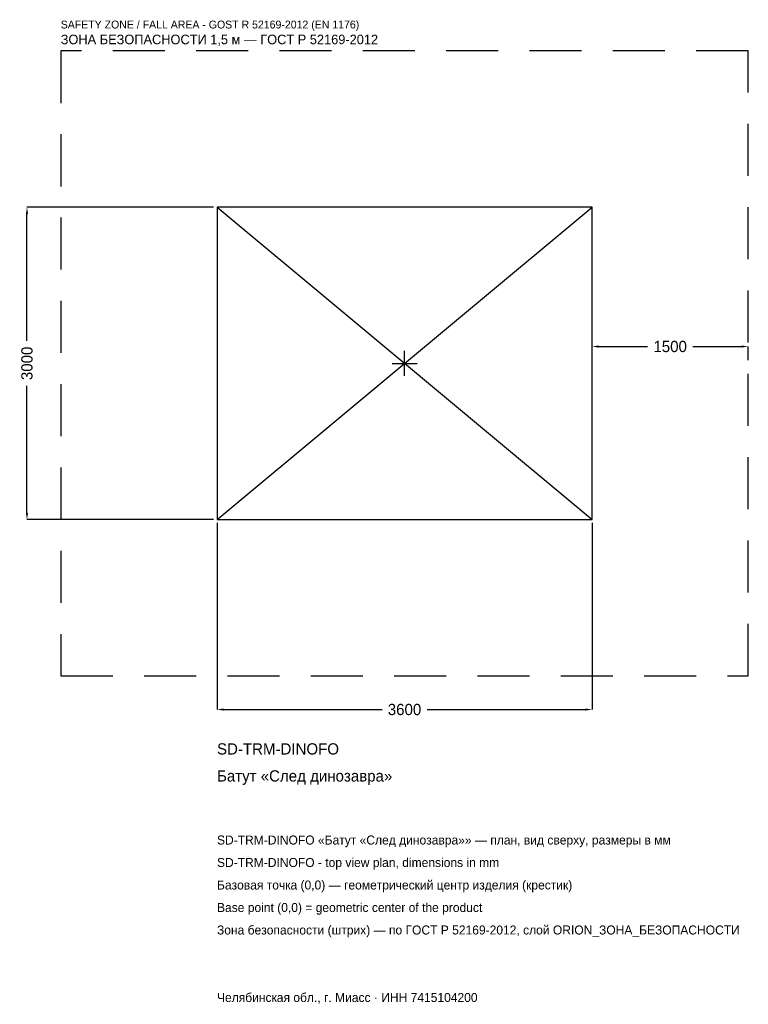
# Model space of a CAD drawing. Header units: metres. Extents: x -3694 to 3300, y -6154 to 3300.
import ezdxf

# ---------------------------------------------------------------- set-up
doc = ezdxf.new("R2010")
doc.units = ezdxf.units.M
doc.linetypes.add('DASHED', pattern=[800, 500, -300])
for name, color, linetype in [('ЗСК_ДАННЫЕ', 3, 'Continuous'), ('ЗСК_ЗОНА_БЕЗОПАСНОСТИ', 1, 'Continuous'), ('ЗСК_КОНТУР', 7, 'Continuous'), ('ЗСК_РАЗМЕРЫ', 8, 'Continuous')]:
    doc.layers.add(name, color=color, linetype=linetype)
doc.dimstyles.new('ORION', dxfattribs={"dimtxt": 108, "dimasz": 64.8, "dimexe": 1.25, "dimexo": 32.4, "dimtad": 1, "dimdec": 0, "dimcen": 2.5, "dimazin": 3, "dimtfac": 1, "dimtmove": 0, "dimatfit": 3})

# ---------------------------------------------------------------- blocks, each defined once
blk = doc.blocks.new('_CLOSEDFILLED')
at = {"color": 0, "linetype": 'BYBLOCK'}
blk.add_solid([(-1, 0.16), (0, 0), (-1, -0.16)], dxfattribs=at)
blk = doc.blocks.new('*D1')
for p, q in [((-1800, -1532.4), (-1800, -3324)), ((1800, -1532.4), (1800, -3324)), ((-1735.2, -3324), (-216, -3324)), ((216, -3324), (1735.2, -3324))]:
    blk.add_line(p, q)
at = {"layer": 'Defpoints'}
for p in [(-1800, -1500), (1800, -1500), (-1800, -3324)]:
    blk.add_point(p, dxfattribs=at)
at = {"layer": 'ЗСК_РАЗМЕРЫ', "xscale": 64.8, "yscale": 64.8, "rotation": 180}
blk.add_blockref('_CLOSEDFILLED', (-1800, -3324), dxfattribs=at)
at = {"layer": 'ЗСК_РАЗМЕРЫ', "xscale": 64.8, "yscale": 64.8}
blk.add_blockref('_CLOSEDFILLED', (1800, -3324), dxfattribs=at)
at = {"layer": 'ЗСК_РАЗМЕРЫ', "insert": (0, -3324), "char_height": 108, "attachment_point": 5}
blk.add_mtext('3600', dxfattribs=at)
blk = doc.blocks.new('*D2')
for p, q in [((-1832.4, 1500), (-3624, 1500)), ((-3624, 216), (-3624, 1435.2)), ((-3624, -1435.2), (-3624, -216)), ((-1832.4, -1500), (-3624, -1500))]:
    blk.add_line(p, q)
at = {"layer": 'Defpoints'}
for p in [(-1800, 1500), (-3624, -1500), (-1800, -1500)]:
    blk.add_point(p, dxfattribs=at)
at = {"layer": 'ЗСК_РАЗМЕРЫ', "xscale": 64.8, "yscale": 64.8}
for p, rotation in [((-3624, 1500), 90), ((-3624, -1500), 270)]:
    blk.add_blockref('_CLOSEDFILLED', p, dxfattribs=dict(at, rotation=rotation))
at = {"layer": 'ЗСК_РАЗМЕРЫ', "insert": (-3624, 0), "char_height": 108, "attachment_point": 5, "rotation": 90}
blk.add_mtext('3000', dxfattribs=at)
blk = doc.blocks.new('*D3')
for p, q in [((1800, 32.4), (1800, 162)), ((1864.8, 162), (2334, 162)), ((2766, 162), (3235.2, 162)), ((3300, 32.4), (3300, 162))]:
    blk.add_line(p, q)
at = {"layer": 'Defpoints'}
for p in [(1800, 162), (1800, 0), (3300, 0)]:
    blk.add_point(p, dxfattribs=at)
at = {"layer": 'ЗСК_РАЗМЕРЫ', "xscale": 64.8, "yscale": 64.8, "rotation": 180}
blk.add_blockref('_CLOSEDFILLED', (1800, 162), dxfattribs=at)
at = {"layer": 'ЗСК_РАЗМЕРЫ', "xscale": 64.8, "yscale": 64.8}
blk.add_blockref('_CLOSEDFILLED', (3300, 162), dxfattribs=at)
at = {"layer": 'ЗСК_РАЗМЕРЫ', "insert": (2550, 162), "char_height": 108, "attachment_point": 5}
blk.add_mtext('1500', dxfattribs=at)
blk = doc.blocks.new('ОРИОН SD-TRM-DINOFO Батут След динозавра')
at = {"layer": 'ЗСК_ЗОНА_БЕЗОПАСНОСТИ', "linetype": 'DASHED'}
blk.add_lwpolyline([(-3300, -3000), (3300, -3000), (3300, 3000), (-3300, 3000)], close=True, dxfattribs=at)
at = {"layer": 'ЗСК_КОНТУР'}
for p, q in [((-1800, -1500), (1800, 1500)), ((-1800, 1500), (1800, -1500))]:
    blk.add_line(p, q, dxfattribs=at)
blk.add_lwpolyline([(-1800, -1500), (1800, -1500), (1800, 1500), (-1800, 1500)], close=True, dxfattribs=at)
at = {"layer": 'ЗСК_РАЗМЕРЫ'}
for p, q in [((0, -120), (0, 120)), ((-120, 0), (120, 0))]:
    blk.add_line(p, q, dxfattribs=at)
at = {"layer": 'ЗСК_ДАННЫЕ'}
for tag, p in [('АРТИКУЛ', (-1800, -3756)), ('НАИМЕНОВАНИЕ', (-1800, -4015.2))]:
    blk.add_attdef(tag, p, '', height=108, dxfattribs=at)
at = {"layer": 'ЗСК_ДАННЫЕ', "flags": 1}
for tag, p in [('ПРОИЗВОДИТЕЛЬ', (-1800, -4274.4)), ('ТЕЛЕФОН', (-1800, -4533.6)), ('САЙТ', (-1800, -5052)), ('АДРЕС', (-1800, -5311.2)), ('РЕКВИЗИТЫ', (-1800, -5570.4)), ('ГАБАРИТЫ', (-1800, -5829.6)), ('ЗОНА_БЕЗОПАСНОСТИ', (-1800, -6088.8))]:
    blk.add_attdef(tag, p, '', height=108, dxfattribs=at)
at = {"layer": 'ЗСК_ЗОНА_БЕЗОПАСНОСТИ', "color": 1}
for s, height, p in [('SAFETY ZONE / FALL AREA - GOST R 52169-2012 (EN 1176)', 75.6, (-3300, 3216)), ('ЗОНА БЕЗОПАСНОСТИ 1,5 м — ГОСТ Р 52169-2012', 91.8, (-3300, 3064.8))]:
    blk.add_text(s, height=height, dxfattribs=at).set_placement(p)
at = {"layer": 'ЗСК_РАЗМЕРЫ'}
dim = blk.add_linear_dim(base=(-3624, -1500), p1=(-1800, -1500), p2=(-1800, 1500), angle=90, dimstyle='ORION', dxfattribs=at)
dim.commit()
dim.dimension.update_dxf_attribs({"geometry": '*D2', "text_midpoint": (-3624, 0)})
for base, p1, p2, picture, middle in [((1800, 162), (1800, 0), (3300, 0), '*D3', (2550, 162)), ((-1800, -3324), (-1800, -1500), (1800, -1500), '*D1', (0, -3324))]:
    dim = blk.add_linear_dim(base=base, p1=p1, p2=p2, dimstyle='ORION', dxfattribs=at)
    dim.commit()
    dim.dimension.update_dxf_attribs({"geometry": picture, "text_midpoint": middle})

msp = doc.modelspace()

# ---------------------------------------------------------------- block references
msp.add_blockref('ОРИОН SD-TRM-DINOFO Батут След динозавра', (0, 0)).add_auto_attribs({'АРТИКУЛ': 'SD-TRM-DINOFO', 'НАИМЕНОВАНИЕ': 'Батут «След динозавра»'})

# ---------------------------------------------------------------- texts
at = {"layer": 'ЗСК_ДАННЫЕ', "color": 3}
for s, p in [('SD-TRM-DINOFO «Батут «След динозавра»» — план, вид сверху, размеры в мм', (-1800, -4620)), ('SD-TRM-DINOFO - top view plan, dimensions in mm', (-1800, -4836)), ('Челябинская обл., г. Миасс · ИНН 7415104200', (-1800, -6132))]:
    msp.add_text(s, height=86.4, dxfattribs=at).set_placement(p)
at = {"layer": 'ЗСК_ДАННЫЕ', "color": 7}
for s, p in [('Базовая точка (0,0) — геометрический центр изделия (крестик)', (-1800, -5052)), ('Base point (0,0) = geometric center of the product', (-1800, -5268))]:
    msp.add_text(s, height=86.4, dxfattribs=at).set_placement(p)
at = {"layer": 'ЗСК_ДАННЫЕ', "color": 1}
msp.add_text('Зона безопасности (штрих) — по ГОСТ Р 52169-2012, слой ORION_ЗОНА_БЕЗОПАСНОСТИ', height=86.4, dxfattribs=at).set_placement((-1800, -5484))

doc.saveas('drawing.dxf')
